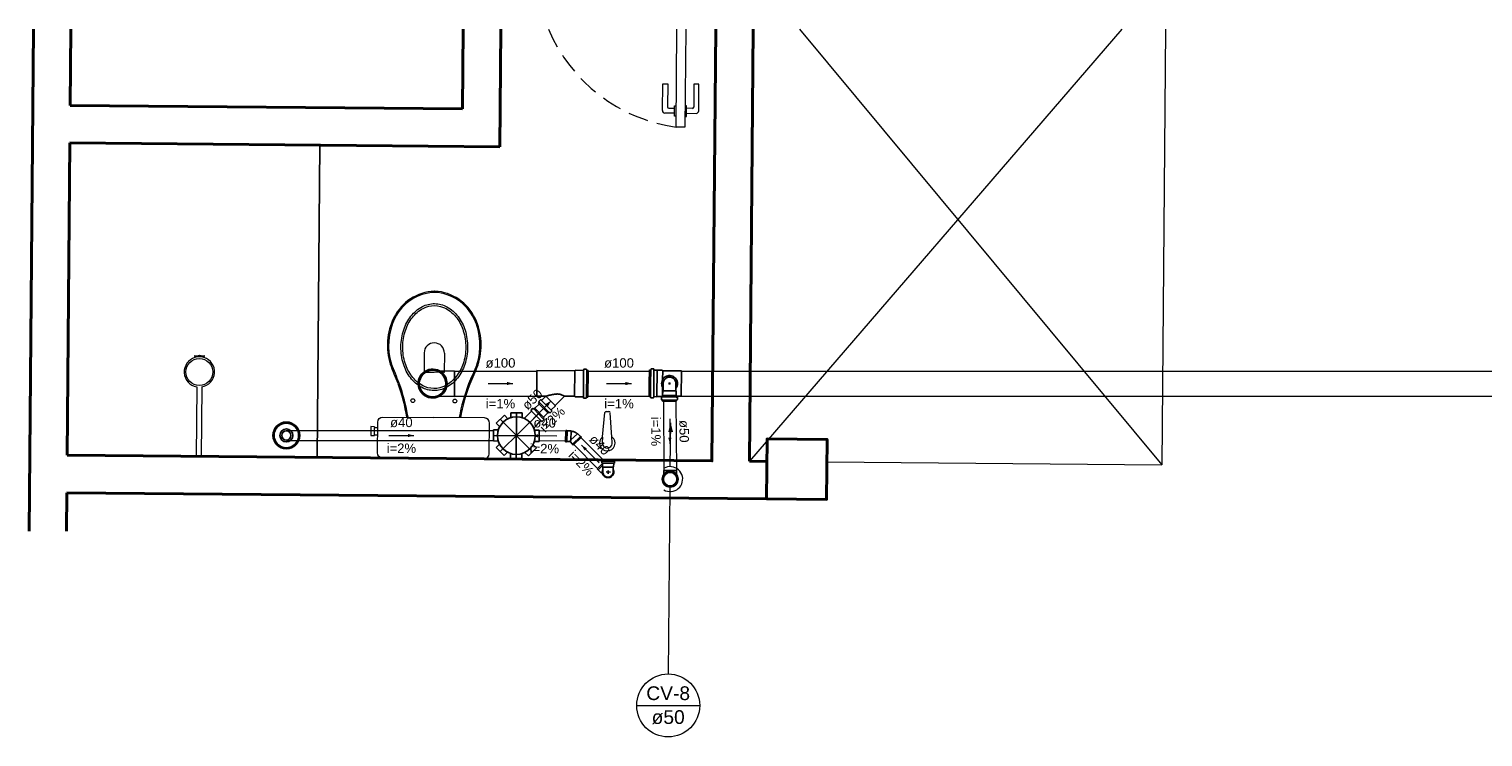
# Model space of a CAD drawing. Header units: millimetres. Extents: x 7793.1 to 7839.6, y 6752.1 to 6773.3.
# Tile 1 of 2: x 7793.1 to 7816.3, y 6752.1 to 6763.4. Entities that reach past the tile are written whole.
import ezdxf

# ---------------------------------------------------------------- set-up
doc = ezdxf.new("R2010")
doc.units = ezdxf.units.MM
doc.header["$MEASUREMENT"] = 0
doc.linetypes.add('DASHDOT', pattern=[2.54, 1.27, -0.635, 0, -0.635])
doc.linetypes.add('HIDDEN2', pattern=[0.47625, 0.3175, -0.15875])
doc.layers.get('0').update_dxf_attribs({"color": 5})
for name, color, linetype in [('ARQ-PISO', 8, 'Continuous'), ('Simbolos', 5, 'Continuous'), ('Simbolos_int', 2, 'Continuous')]:
    doc.layers.add(name, color=color, linetype=linetype)
for name, color, linetype, lineweight in [('CV-Condutos', 1, 'Continuous', 5), ('CV-Indicação coluna', 5, 'Continuous', 5), ('CV-Sentido conduto', 9, 'Continuous', 5), ('CV-Textos conduto', 7, 'Continuous', 5), ('MB_ALVENARIA', 7, 'Continuous', 40), ('MB_ESQUADRIA', 7, 'Continuous', 5), ('MB_MOBILIÁRIO', 8, 'Continuous', 13), ('TQ-Condutos', 3, 'Continuous', 5), ('TQ-Sentido conduto', 9, 'Continuous', 5), ('TQ-Textos conduto', 7, 'Continuous', 5)]:
    doc.layers.add(name, color=color, linetype=linetype, lineweight=lineweight)
doc.styles.add('Arial', font='txt')

msp = doc.modelspace()

# ---------------------------------------------------------------- hatches: boundary and pattern name
at = {"layer": 'CV-Condutos', "linetype": 'Continuous'}
msp.add_hatch(color=256, dxfattribs=at).paths.add_polyline_path([(7803.329, 6757.131), (7803.289, 6756.986), (7803.367, 6756.986)])
at = {"layer": 'CV-Sentido conduto', "linetype": 'Continuous'}
msp.add_hatch(color=256, dxfattribs=at).paths.add_polyline_path([(7803.317, 6756.796), (7803.342, 6756.893), (7803.291, 6756.893)])
at = {"layer": 'TQ-Sentido conduto', "linetype": 'Continuous'}
for points in [[(7800.805, 6757.762), (7800.709, 6757.788), (7800.709, 6757.736)], [(7802.702, 6757.762), (7802.605, 6757.788), (7802.605, 6757.736)], [(7801.417, 6757.487), (7801.33, 6757.437), (7801.367, 6757.4)], [(7799.218, 6756.929), (7799.122, 6756.955), (7799.122, 6756.904)], [(7801.109, 6756.926), (7801.205, 6756.899), (7801.206, 6756.95)], [(7801.902, 6756.774), (7801.952, 6756.687), (7801.989, 6756.724)]]:
    msp.add_hatch(color=256, dxfattribs=at).paths.add_polyline_path(points)

# ---------------------------------------------------------------- linework, layer by layer
for p, q in [((7802.987, 6757.766), (7802.989, 6757.979)), ((7803.008, 6757.765), (7803.01, 6757.978)), ((7803.057, 6757.549), (7803.061, 6757.978)), ((7803.11, 6757.552), (7803.114, 6757.977)), ((7803.201, 6757.967), (7803.2, 6757.825)), ((7803.497, 6757.558), (7803.501, 6757.964)), ((7802.987, 6757.766), (7802.985, 6757.552)), ((7803.008, 6757.765), (7803.006, 6757.552)), ((7803.198, 6757.56), (7803.199, 6757.701)), ((7803.2, 6757.57), (7803.201, 6757.638)), ((7803.201, 6757.638), (7803.208, 6757.645)), ((7803.208, 6757.645), (7803.209, 6757.776)), ((7803.208, 6757.645), (7803.357, 6757.643)), ((7803.295, 6757.762), (7803.327, 6757.762)), ((7803.311, 6757.746), (7803.311, 6757.778)), ((7803.311, 6757.762), (7803.311, 6757.746)), ((7803.411, 6757.643), (7803.357, 6757.643)), ((7803.411, 6757.643), (7803.412, 6757.774)), ((7803.418, 6757.636), (7803.411, 6757.643)), ((7803.418, 6757.568), (7803.418, 6757.636)), ((7803.181, 6757.507), (7803.182, 6757.542)), ((7803.184, 6757.503), (7803.196, 6757.5)), ((7803.185, 6757.546), (7803.196, 6757.547)), ((7803.199, 6757.551), (7803.2, 6757.57)), ((7803.199, 6757.547), (7803.418, 6757.545)), ((7803.199, 6757.499), (7803.418, 6757.497)), ((7803.199, 6757.479), (7803.199, 6757.496)), ((7803.199, 6757.479), (7803.418, 6757.477)), ((7803.2, 6757.57), (7803.418, 6757.568)), ((7803.418, 6757.549), (7803.418, 6757.568)), ((7803.418, 6757.477), (7803.418, 6757.494)), ((7803.433, 6757.501), (7803.421, 6757.498)), ((7803.432, 6757.544), (7803.422, 6757.545)), ((7803.436, 6757.505), (7803.436, 6757.54))]:
    msp.add_line(p, q)
for points in [[(7803.411, 6757.684), (7803.423, 6757.702), (7803.431, 6757.721), (7803.436, 6757.741), (7803.438, 6757.762), (7803.436, 6757.783), (7803.431, 6757.803), (7803.423, 6757.822), (7803.411, 6757.84), (7803.397, 6757.855), (7803.381, 6757.868), (7803.363, 6757.878), (7803.343, 6757.885), (7803.322, 6757.889), (7803.301, 6757.889), (7803.281, 6757.886), (7803.261, 6757.879), (7803.242, 6757.869), (7803.226, 6757.857), (7803.211, 6757.842), (7803.2, 6757.824), (7803.191, 6757.805), (7803.186, 6757.785), (7803.184, 6757.764), (7803.185, 6757.743), (7803.19, 6757.723), (7803.198, 6757.704), (7803.209, 6757.686)], [(7803.412, 6757.774), (7803.409, 6757.79), (7803.403, 6757.805), (7803.395, 6757.82), (7803.385, 6757.832), (7803.373, 6757.843), (7803.359, 6757.852), (7803.344, 6757.859), (7803.328, 6757.863), (7803.312, 6757.864), (7803.295, 6757.863), (7803.279, 6757.859), (7803.264, 6757.853), (7803.25, 6757.844), (7803.238, 6757.834), (7803.227, 6757.821), (7803.219, 6757.807), (7803.213, 6757.792), (7803.209, 6757.776)], [(7803.181, 6757.507), (7803.181, 6757.506), (7803.181, 6757.506), (7803.182, 6757.505), (7803.182, 6757.505), (7803.182, 6757.504), (7803.183, 6757.504), (7803.183, 6757.504), (7803.184, 6757.503), (7803.184, 6757.503)], [(7803.185, 6757.546), (7803.185, 6757.546), (7803.184, 6757.546), (7803.183, 6757.545), (7803.183, 6757.545), (7803.182, 6757.545), (7803.182, 6757.544), (7803.182, 6757.543), (7803.182, 6757.543), (7803.182, 6757.542)], [(7803.196, 6757.547), (7803.196, 6757.547), (7803.197, 6757.547), (7803.198, 6757.548), (7803.198, 6757.548), (7803.199, 6757.548), (7803.199, 6757.549), (7803.199, 6757.55), (7803.199, 6757.55), (7803.199, 6757.551)], [(7803.199, 6757.496), (7803.199, 6757.497), (7803.199, 6757.497), (7803.199, 6757.498), (7803.198, 6757.498), (7803.198, 6757.499), (7803.198, 6757.499), (7803.197, 6757.499), (7803.197, 6757.5), (7803.196, 6757.5)], [(7803.418, 6757.549), (7803.418, 6757.548), (7803.418, 6757.548), (7803.419, 6757.547), (7803.419, 6757.547), (7803.42, 6757.546), (7803.42, 6757.546), (7803.421, 6757.545), (7803.421, 6757.545), (7803.422, 6757.545)], [(7803.421, 6757.498), (7803.42, 6757.498), (7803.42, 6757.497), (7803.419, 6757.497), (7803.419, 6757.497), (7803.418, 6757.496), (7803.418, 6757.496), (7803.418, 6757.495), (7803.418, 6757.495), (7803.418, 6757.494)], [(7803.436, 6757.54), (7803.436, 6757.541), (7803.436, 6757.541), (7803.436, 6757.542), (7803.435, 6757.542), (7803.435, 6757.543), (7803.434, 6757.543), (7803.434, 6757.544), (7803.433, 6757.544), (7803.432, 6757.544)], [(7803.433, 6757.501), (7803.433, 6757.501), (7803.434, 6757.501), (7803.434, 6757.502), (7803.435, 6757.502), (7803.435, 6757.503), (7803.435, 6757.503), (7803.435, 6757.504), (7803.436, 6757.504), (7803.436, 6757.505)]]:
    msp.add_lwpolyline(points)
at = {"layer": 'ARQ-PISO'}
msp.add_line((7797.669, 6756.578), (7797.713, 6761.578), dxfattribs=at)
at = {"layer": 'CV-Condutos'}
for p, q in [((7803.213, 6757.478), (7803.22, 6756.368)), ((7803.413, 6757.477), (7803.42, 6756.368))]:
    msp.add_line(p, q, dxfattribs=at)
for points in [[(7803.323, 6756.431), (7803.329, 6757.131)], [(7803.22, 6756.059), (7803.247, 6756.045), (7803.277, 6756.036), (7803.308, 6756.031), (7803.339, 6756.032), (7803.369, 6756.037), (7803.399, 6756.047), (7803.426, 6756.061), (7803.451, 6756.079), (7803.473, 6756.101), (7803.491, 6756.126), (7803.506, 6756.154), (7803.515, 6756.183), (7803.52, 6756.214), (7803.521, 6756.245), (7803.516, 6756.275), (7803.507, 6756.305), (7803.493, 6756.333), (7803.475, 6756.358), (7803.454, 6756.38), (7803.429, 6756.399), (7803.402, 6756.414), (7803.373, 6756.424), (7803.342, 6756.43), (7803.311, 6756.431), (7803.28, 6756.427), (7803.251, 6756.418), (7803.223, 6756.405)]]:
    msp.add_lwpolyline(points, dxfattribs=at)
at = {"layer": 'CV-Indicação coluna'}
for p, q in [((7803.294, 6753.113), (7803.32, 6756.104)), ((7802.785, 6752.608), (7803.794, 6752.608))]:
    msp.add_line(p, q, dxfattribs=at)
msp.add_circle((7803.289, 6752.608), 0.504, dxfattribs=at)
at = {"layer": 'CV-Sentido conduto'}
msp.add_lwpolyline([(7803.315, 6757.196), (7803.317, 6756.796)], dxfattribs=at)
at = {"layer": 'MB_ALVENARIA'}
for p, q in [((7793.059, 6755.397), (7793.129, 6763.437)), ((7793.719, 6762.213), (7793.729, 6763.437)), ((7799.998, 6762.158), (7800.01, 6763.437)), ((7800.593, 6761.553), (7800.61, 6763.437)), ((7804.05, 6763.437), (7803.989, 6756.523)), ((7804.65, 6763.437), (7804.589, 6756.517)), ((7793.67, 6756.613), (7793.713, 6761.613)), ((7793.659, 6755.397), (7793.664, 6756.013))]:
    msp.add_line(p, q, dxfattribs=at)
for points in [[(7799.998, 6762.158), (7793.719, 6762.213)], [(7800.593, 6761.553), (7793.713, 6761.613)], [(7804.864, 6755.915), (7805.824, 6755.907), (7805.832, 6756.867), (7804.872, 6756.875), (7804.864, 6755.915)], [(7793.67, 6756.613), (7803.989, 6756.523)], [(7793.67, 6756.613), (7803.989, 6756.523), (7803.989, 6756.523)], [(7804.589, 6756.517), (7804.869, 6756.515)], [(7793.664, 6756.013), (7804.864, 6755.915)]]:
    msp.add_lwpolyline(points, dxfattribs=at)
at = {"layer": 'MB_ESQUADRIA'}
for p, q in [((7803.416, 6761.868), (7803.43, 6763.437)), ((7803.57, 6763.437), (7803.556, 6761.867)), ((7803.197, 6762.132), (7803.201, 6762.56)), ((7803.197, 6762.132), (7803.201, 6762.56)), ((7803.201, 6762.56), (7803.281, 6762.559)), ((7803.201, 6762.56), (7803.281, 6762.559)), ((7803.281, 6762.559), (7803.277, 6762.191)), ((7803.281, 6762.559), (7803.277, 6762.191)), ((7803.701, 6762.555), (7803.697, 6762.187)), ((7803.701, 6762.555), (7803.697, 6762.187)), ((7803.781, 6762.554), (7803.701, 6762.555)), ((7803.781, 6762.554), (7803.701, 6762.555)), ((7803.777, 6762.126), (7803.781, 6762.554)), ((7803.777, 6762.126), (7803.781, 6762.554)), ((7803.391, 6762.09), (7803.236, 6762.091)), ((7803.391, 6762.09), (7803.236, 6762.091)), ((7803.297, 6762.171), (7803.392, 6762.17)), ((7803.297, 6762.171), (7803.392, 6762.17)), ((7803.39, 6762.04), (7803.392, 6762.21)), ((7803.39, 6762.04), (7803.392, 6762.21)), ((7803.416, 6762.04), (7803.39, 6762.04)), ((7803.416, 6762.04), (7803.39, 6762.04)), ((7803.392, 6762.21), (7803.417, 6762.21)), ((7803.392, 6762.21), (7803.417, 6762.21)), ((7803.556, 6762.038), (7803.581, 6762.038)), ((7803.556, 6762.038), (7803.581, 6762.038)), ((7803.583, 6762.209), (7803.557, 6762.209)), ((7803.583, 6762.209), (7803.557, 6762.209)), ((7803.581, 6762.038), (7803.583, 6762.209)), ((7803.581, 6762.038), (7803.583, 6762.209)), ((7803.677, 6762.167), (7803.582, 6762.168)), ((7803.677, 6762.167), (7803.582, 6762.168)), ((7803.582, 6762.088), (7803.736, 6762.087)), ((7803.582, 6762.088), (7803.736, 6762.087)), ((7803.556, 6761.867), (7803.416, 6761.868))]:
    msp.add_line(p, q, dxfattribs=at)
at = {"layer": 'MB_ESQUADRIA', "linetype": 'Continuous'}
for p, q in [((7810.549, 6763.437), (7804.589, 6756.517)), ((7805.389, 6763.437), (7811.189, 6756.46)), ((7811.25, 6763.437), (7811.189, 6756.46))]:
    msp.add_line(p, q, dxfattribs=at)
msp.add_lwpolyline([(7805.829, 6756.507), (7811.189, 6756.46)], dxfattribs=at)
at = {"layer": 'MB_ESQUADRIA'}
for centre, radius, start, end in [((7803.237, 6762.131), 0.04, 179.469, 269.469), ((7803.237, 6762.131), 0.04, 179.469, 269.469), ((7803.297, 6762.191), 0.02, 179.469, 269.469), ((7803.297, 6762.191), 0.02, 179.469, 269.469), ((7803.677, 6762.187), 0.02, 269.469, 359.469), ((7803.677, 6762.187), 0.02, 269.469, 359.469), ((7803.737, 6762.127), 0.04, 269.469, 359.469), ((7803.737, 6762.127), 0.04, 269.469, 359.469)]:
    msp.add_arc(centre, radius, start, end, dxfattribs=at)
at = {"layer": 'MB_ESQUADRIA', "linetype": 'HIDDEN2'}
msp.add_ellipse((7803.767, 6764.439), major_axis=(2.595, -0.023), ratio=1, start_param=3.546911, end_param=4.585235, dxfattribs=at)
msp.add_ellipse((7803.767, 6764.439), major_axis=(2.595, -0.023), ratio=1, start_param=3.546911, end_param=4.585235, dxfattribs=at)
at = {"layer": 'MB_MOBILIÁRIO'}
for p, q in [((7795.708, 6758.202), (7795.715, 6758.18)), ((7795.788, 6758.216), (7795.788, 6758.19)), ((7795.788, 6758.216), (7795.788, 6758.19)), ((7795.859, 6758.179), (7795.865, 6758.201)), ((7795.743, 6757.707), (7795.734, 6756.595)), ((7795.823, 6757.707), (7795.814, 6756.594)), ((7802.24, 6756.906), (7802.277, 6757.296)), ((7802.297, 6757.314), (7802.339, 6757.314)), ((7802.386, 6756.903), (7802.359, 6757.295)), ((7802.236, 6756.819), (7802.243, 6756.905)), ((7802.392, 6756.818), (7802.386, 6756.903)), ((7795.814, 6756.594), (7795.734, 6756.595)), ((7798.716, 6756.569), (7800.345, 6756.555))]:
    msp.add_line(p, q, dxfattribs=at)
for points in [[(7799.538, 6757.65, -0.124451), (7799.342, 6757.701), (7799.342, 6757.701, -0.105729), (7799.163, 6757.857), (7799.163, 6757.857, -0.086876), (7799.051, 6758.076), (7799.051, 6758.076, -0.077041), (7799.011, 6758.35), (7799.011, 6758.35, -0.077041), (7799.056, 6758.624), (7799.056, 6758.624, -0.086876), (7799.171, 6758.841), (7799.171, 6758.841, -0.105729), (7799.354, 6758.993), (7799.354, 6758.993, -0.124451), (7799.551, 6759.041), (7799.551, 6759.041, -0.124451), (7799.747, 6758.99), (7799.747, 6758.99, -0.105729), (7799.926, 6758.834), (7799.926, 6758.834, -0.086876), (7800.038, 6758.615), (7800.038, 6758.615, -0.077041), (7800.078, 6758.341), (7800.078, 6758.341, -0.077041), (7800.033, 6758.067), (7800.033, 6758.067, -0.086876), (7799.917, 6757.85), (7799.917, 6757.85, -0.105729), (7799.735, 6757.698), (7799.735, 6757.698, -0.124451), (7799.538, 6757.65), (7799.538, 6757.65)], [(7799.539, 6757.682, -0.124451), (7799.355, 6757.73), (7799.355, 6757.73, -0.105729), (7799.185, 6757.878), (7799.185, 6757.878, -0.086876), (7799.079, 6758.087), (7799.079, 6758.087, -0.077041), (7799.04, 6758.35), (7799.04, 6758.35, -0.077041), (7799.083, 6758.612), (7799.083, 6758.612, -0.086876), (7799.194, 6758.819), (7799.194, 6758.819, -0.105729), (7799.366, 6758.964), (7799.366, 6758.964, -0.124451), (7799.55, 6759.009), (7799.55, 6759.009, -0.124451), (7799.734, 6758.961), (7799.734, 6758.961, -0.105729), (7799.904, 6758.813), (7799.904, 6758.813, -0.086876), (7800.01, 6758.604), (7800.01, 6758.604, -0.077041), (7800.049, 6758.341), (7800.049, 6758.341, -0.077041), (7800.006, 6758.079), (7800.006, 6758.079, -0.086876), (7799.895, 6757.872), (7799.895, 6757.872, -0.105729), (7799.723, 6757.727), (7799.723, 6757.727, -0.124451), (7799.539, 6757.682), (7799.539, 6757.682)]]:
    msp.add_lwpolyline(points, format="xyb", dxfattribs=at)
for points in [[(7799.383, 6758.252), (7799.381, 6757.943), (7799.544, 6757.942)], [(7799.707, 6758.25), (7799.704, 6757.94), (7799.541, 6757.942)], [(7798.716, 6756.569), (7798.716, 6756.569), (7798.684, 6756.575), (7798.659, 6756.592), (7798.642, 6756.618), (7798.636, 6756.65), (7798.641, 6757.145), (7798.641, 6757.145), (7798.647, 6757.177), (7798.664, 6757.202), (7798.69, 6757.219), (7798.721, 6757.225), (7799.535, 6757.217)], [(7799.125, 6757.224), (7799.125, 6757.224), (7799.126, 6757.221)], [(7800.345, 6756.555), (7800.345, 6756.555), (7800.376, 6756.56), (7800.399, 6756.577), (7800.417, 6756.603), (7800.423, 6756.634), (7800.427, 6757.129), (7800.427, 6757.129), (7800.422, 6757.161), (7800.405, 6757.187), (7800.382, 6757.204), (7800.351, 6757.21), (7799.535, 6757.217)], [(7799.944, 6757.217), (7799.944, 6757.217), (7799.943, 6757.214)], [(7798.588, 6757.071), (7798.528, 6757.072), (7798.528, 6757), (7798.527, 6756.928), (7798.587, 6756.928), (7798.587, 6756.939), (7798.639, 6756.939)], [(7798.587, 6756.939), (7798.588, 6757.06)], [(7798.588, 6757.071), (7798.588, 6757.06)], [(7798.588, 6757.06), (7798.64, 6757.059)]]:
    msp.add_lwpolyline(points, dxfattribs=at)
for centre, radius in [((7795.785, 6757.947), 0.217), ((7799.202, 6757.488), 0.0301), ((7799.875, 6757.482), 0.0301)]:
    msp.add_circle(centre, radius, dxfattribs=at)
for centre, radius, start, end in [((7799.579, 6758.482), 0.759, 92.2898, 153.7354), ((7799.512, 6758.483), 0.759, 25.2604, 86.706), ((7799.579, 6758.482), 0.74, 92.2898, 153.7354), ((7799.512, 6758.483), 0.74, 25.2604, 86.706), ((7799.815, 6758.372), 1.02, 154.0521, 197.4075), ((7799.8, 6758.373), 0.987, 153.7354, 197.6309), ((7799.29, 6758.377), 0.987, 341.3649, 25.2604), ((7799.275, 6758.377), 1.02, 341.5883, 24.9437), ((7799.545, 6758.251), 0.162, 359.4979, 179.4979), ((7795.785, 6757.947), 0.243, 106.8859, 260.0292), ((7795.71, 6758.203), 0.00194, 83.4766, 196.8859), ((7795.728, 6758.359), 0.155, 263.4766, 292.8512), ((7795.785, 6757.947), 0.243, 72.5071, 106.8859), ((7795.851, 6758.358), 0.155, 246.1446, 274.7874), ((7795.785, 6757.947), 0.243, 278.9666, 72.5071), ((7795.864, 6758.201), 0.00194, 342.5071, 94.7874), ((7691.906, 6714.549), 115.452, 21.97957, 22.1441), ((7697.679, 6716.893), 109.24, 21.97216, 22.14645), ((7900.668, 6715.114), 109.24, 156.84934, 157.02363), ((7906.399, 6712.669), 115.452, 156.85169, 157.01622), ((7796.097, 6756.726), 3.05, 9.3349, 19.807), ((7796.097, 6756.726), 3.069, 9.3349, 19.807), ((7802.963, 6756.666), 3.069, 159.1888, 169.6609), ((7802.963, 6756.666), 3.05, 159.1888, 169.6609), ((7802.297, 6757.294), 0.02, 89.4979, 175.0516), ((7802.339, 6757.294), 0.02, 3.9442, 89.4979), ((7802.314, 6756.807), 0.124, 126.6358, 52.36), ((7802.314, 6756.807), 0.0789, 170.6054, 8.3904)]:
    msp.add_arc(centre, radius, start, end, dxfattribs=at)
at = {"layer": 'Simbolos'}
for p, q in [((7799.871, 6757.962), (7799.629, 6757.964)), ((7801.188, 6757.97), (7801.184, 6757.563)), ((7801.795, 6757.964), (7801.188, 6757.97)), ((7801.805, 6757.974), (7801.795, 6757.964)), ((7801.933, 6757.973), (7801.805, 6757.974)), ((7801.938, 6757.987), (7801.937, 6757.977)), ((7801.979, 6757.99), (7801.942, 6757.99)), ((7801.983, 6757.987), (7801.986, 6757.975)), ((7802.008, 6757.972), (7801.99, 6757.972)), ((7802.008, 6757.972), (7802.004, 6757.546)), ((7802.989, 6757.979), (7803.007, 6757.978)), ((7803.014, 6757.993), (7803.011, 6757.981)), ((7803.018, 6757.996), (7803.056, 6757.996)), ((7803.06, 6757.992), (7803.06, 6757.982)), ((7803.064, 6757.978), (7803.113, 6757.978)), ((7803.113, 6757.978), (7803.114, 6757.977)), ((7803.114, 6757.977), (7803.193, 6757.976)), ((7803.193, 6757.976), (7803.201, 6757.967)), ((7803.201, 6757.967), (7803.501, 6757.964)), ((7799.867, 6757.556), (7799.626, 6757.558)), ((7801.152, 6757.37), (7801.139, 6757.357)), ((7801.152, 6757.37), (7801.305, 6757.214)), ((7801.334, 6757.562), (7801.184, 6757.563)), ((7801.213, 6757.444), (7801.225, 6757.456)), ((7801.366, 6757.288), (7801.213, 6757.444)), ((7801.22, 6757.476), (7801.245, 6757.501)), ((7801.22, 6757.472), (7801.226, 6757.461)), ((7801.251, 6757.501), (7801.259, 6757.494)), ((7801.264, 6757.495), (7801.325, 6757.555)), ((7801.325, 6757.555), (7801.337, 6757.555)), ((7801.337, 6757.555), (7801.337, 6757.555)), ((7801.417, 6757.339), (7801.479, 6757.399)), ((7801.479, 6757.41), (7801.63, 6757.558)), ((7801.479, 6757.399), (7801.479, 6757.41)), ((7801.792, 6757.558), (7801.632, 6757.559)), ((7801.802, 6757.548), (7801.792, 6757.558)), ((7801.929, 6757.547), (7801.802, 6757.548)), ((7801.934, 6757.533), (7801.933, 6757.543)), ((7801.975, 6757.529), (7801.938, 6757.529)), ((7801.979, 6757.532), (7801.982, 6757.544)), ((7802.004, 6757.546), (7801.986, 6757.546)), ((7802.985, 6757.552), (7803.003, 6757.552)), ((7803.01, 6757.538), (7803.007, 6757.549)), ((7803.014, 6757.535), (7803.052, 6757.534)), ((7803.056, 6757.538), (7803.057, 6757.548)), ((7803.061, 6757.552), (7803.109, 6757.551)), ((7803.109, 6757.551), (7803.11, 6757.552)), ((7803.11, 6757.552), (7803.189, 6757.552)), ((7803.189, 6757.552), (7803.198, 6757.56)), ((7803.198, 6757.561), (7803.2, 6757.561)), ((7803.418, 6757.559), (7803.497, 6757.558)), ((7800.538, 6757.126), (7800.667, 6757.253)), ((7800.667, 6757.253), (7800.721, 6757.197)), ((7800.772, 6757.295), (7800.771, 6757.218)), ((7800.772, 6757.295), (7800.952, 6757.294)), ((7800.952, 6757.294), (7800.951, 6757.216)), ((7801.1, 6757.319), (7800.983, 6757.204)), ((7801.119, 6757.362), (7801.094, 6757.338)), ((7801.094, 6757.332), (7801.1, 6757.324)), ((7801.124, 6757.363), (7801.134, 6757.357)), ((7801.253, 6757.163), (7801.136, 6757.048)), ((7801.267, 6757.156), (7801.259, 6757.163)), ((7801.297, 6757.181), (7801.272, 6757.156)), ((7801.298, 6757.186), (7801.292, 6757.196)), ((7801.305, 6757.214), (7801.293, 6757.201)), ((7801.366, 6757.288), (7801.378, 6757.3)), ((7801.394, 6757.294), (7801.383, 6757.301)), ((7801.399, 6757.295), (7801.424, 6757.32)), ((7801.424, 6757.325), (7801.417, 6757.333)), ((7800.492, 6756.842), (7800.494, 6757.022)), ((7800.494, 6757.022), (7800.571, 6757.021)), ((7800.538, 6757.126), (7800.593, 6757.071)), ((7801.226, 6757.015), (7801.148, 6757.016)), ((7801.226, 6757.015), (7801.224, 6756.835)), ((7801.648, 6756.829), (7801.651, 6757.011)), ((7801.651, 6757.011), (7801.667, 6757.011)), ((7801.667, 6757.011), (7801.671, 6757.007)), ((7801.671, 6757.007), (7801.731, 6757.006)), ((7801.731, 6757.006), (7801.736, 6757.001)), ((7801.843, 6756.957), (7801.836, 6756.957)), ((7801.885, 6756.913), (7801.843, 6756.957)), ((7801.89, 6756.913), (7801.885, 6756.913)), ((7801.901, 6756.902), (7801.89, 6756.913)), ((7800.492, 6756.842), (7800.57, 6756.841)), ((7800.535, 6756.736), (7800.59, 6756.791)), ((7800.661, 6756.608), (7800.535, 6756.736)), ((7801.18, 6756.731), (7801.051, 6756.604)), ((7801.18, 6756.731), (7801.125, 6756.786)), ((7801.224, 6756.835), (7801.146, 6756.836)), ((7801.648, 6756.829), (7801.664, 6756.829)), ((7801.664, 6756.829), (7801.668, 6756.833)), ((7801.668, 6756.833), (7801.722, 6756.832)), ((7801.759, 6756.793), (7801.722, 6756.832)), ((7801.759, 6756.787), (7801.759, 6756.793)), ((7801.77, 6756.775), (7801.759, 6756.787)), ((7801.77, 6756.775), (7801.901, 6756.902)), ((7800.661, 6756.608), (7800.716, 6756.662)), ((7800.766, 6756.563), (7800.766, 6756.641)), ((7800.946, 6756.562), (7800.766, 6756.563)), ((7800.946, 6756.562), (7800.946, 6756.639)), ((7801.051, 6756.604), (7800.997, 6756.66)), ((7802.152, 6756.394), (7802.24, 6756.479)), ((7802.229, 6756.513), (7802.228, 6756.494)), ((7802.232, 6756.517), (7802.238, 6756.519)), ((7802.232, 6756.49), (7802.237, 6756.49)), ((7802.24, 6756.486), (7802.24, 6756.429)), ((7802.241, 6756.535), (7802.417, 6756.533)), ((7802.241, 6756.535), (7802.241, 6756.523)), ((7802.417, 6756.483), (7802.416, 6756.427)), ((7802.417, 6756.533), (7802.417, 6756.52)), ((7802.426, 6756.515), (7802.42, 6756.516)), ((7802.425, 6756.488), (7802.42, 6756.487)), ((7802.429, 6756.511), (7802.429, 6756.492)), ((7802.152, 6756.394), (7802.164, 6756.383)), ((7802.164, 6756.383), (7802.169, 6756.382)), ((7802.169, 6756.382), (7802.211, 6756.339)), ((7802.211, 6756.339), (7802.218, 6756.339)), ((7802.24, 6756.316), (7802.218, 6756.339)), ((7802.24, 6756.429), (7802.245, 6756.423)), ((7802.244, 6756.347), (7802.245, 6756.386)), ((7802.245, 6756.386), (7802.245, 6756.423)), ((7802.409, 6756.345), (7802.41, 6756.384)), ((7802.416, 6756.427), (7802.41, 6756.421)), ((7802.41, 6756.384), (7802.41, 6756.421)), ((7803.22, 6756.308), (7803.22, 6756.368)), ((7803.423, 6756.307), (7803.423, 6756.368))]:
    msp.add_line(p, q, dxfattribs=at)
for points in [[(7799.629, 6757.964), (7799.597, 6757.979), (7799.563, 6757.988), (7799.528, 6757.992), (7799.493, 6757.991), (7799.458, 6757.985), (7799.425, 6757.973), (7799.394, 6757.956), (7799.366, 6757.935), (7799.342, 6757.91), (7799.321, 6757.881), (7799.305, 6757.85), (7799.294, 6757.816), (7799.289, 6757.782), (7799.288, 6757.746), (7799.293, 6757.712), (7799.304, 6757.678), (7799.319, 6757.646), (7799.339, 6757.617), (7799.363, 6757.592), (7799.391, 6757.57), (7799.422, 6757.553), (7799.455, 6757.54), (7799.489, 6757.533), (7799.524, 6757.532), (7799.559, 6757.535), (7799.593, 6757.544), (7799.626, 6757.558)], [(7799.626, 6757.558), (7799.649, 6757.572), (7799.671, 6757.589), (7799.691, 6757.609), (7799.708, 6757.63), (7799.722, 6757.654), (7799.734, 6757.679), (7799.742, 6757.705), (7799.747, 6757.732), (7799.749, 6757.76), (7799.748, 6757.788), (7799.743, 6757.815), (7799.735, 6757.841), (7799.724, 6757.867), (7799.71, 6757.89), (7799.693, 6757.912), (7799.674, 6757.932), (7799.653, 6757.95), (7799.629, 6757.964)], [(7801.933, 6757.973), (7801.933, 6757.973), (7801.934, 6757.973), (7801.934, 6757.973), (7801.935, 6757.974), (7801.936, 6757.974), (7801.936, 6757.975), (7801.936, 6757.975), (7801.936, 6757.976), (7801.937, 6757.977)], [(7801.942, 6757.99), (7801.941, 6757.99), (7801.94, 6757.99), (7801.94, 6757.99), (7801.939, 6757.99), (7801.939, 6757.989), (7801.938, 6757.989), (7801.938, 6757.988), (7801.938, 6757.987), (7801.938, 6757.987)], [(7801.983, 6757.987), (7801.983, 6757.988), (7801.983, 6757.988), (7801.982, 6757.989), (7801.982, 6757.989), (7801.982, 6757.989), (7801.981, 6757.99), (7801.981, 6757.99), (7801.98, 6757.99), (7801.979, 6757.99)], [(7801.986, 6757.975), (7801.986, 6757.975), (7801.987, 6757.974), (7801.987, 6757.974), (7801.987, 6757.973), (7801.988, 6757.973), (7801.988, 6757.973), (7801.989, 6757.973), (7801.99, 6757.972), (7801.99, 6757.972)], [(7803.007, 6757.978), (7803.007, 6757.979), (7803.008, 6757.979), (7803.009, 6757.979), (7803.009, 6757.979), (7803.01, 6757.979), (7803.01, 6757.98), (7803.01, 6757.98), (7803.011, 6757.981), (7803.011, 6757.981)], [(7803.018, 6757.996), (7803.017, 6757.996), (7803.017, 6757.996), (7803.016, 6757.996), (7803.016, 6757.995), (7803.015, 6757.995), (7803.015, 6757.995), (7803.014, 6757.994), (7803.014, 6757.994), (7803.014, 6757.993)], [(7803.06, 6757.992), (7803.059, 6757.993), (7803.059, 6757.993), (7803.059, 6757.994), (7803.059, 6757.994), (7803.058, 6757.995), (7803.058, 6757.995), (7803.057, 6757.995), (7803.056, 6757.996), (7803.056, 6757.996)], [(7803.06, 6757.982), (7803.061, 6757.981), (7803.061, 6757.98), (7803.061, 6757.98), (7803.061, 6757.979), (7803.062, 6757.979), (7803.062, 6757.978), (7803.063, 6757.978), (7803.064, 6757.978), (7803.064, 6757.978)], [(7801.22, 6757.476), (7801.22, 6757.476), (7801.22, 6757.476), (7801.219, 6757.475), (7801.219, 6757.474), (7801.219, 6757.474), (7801.219, 6757.473), (7801.219, 6757.473), (7801.219, 6757.472), (7801.22, 6757.472)], [(7801.225, 6757.456), (7801.225, 6757.457), (7801.226, 6757.457), (7801.226, 6757.458), (7801.226, 6757.458), (7801.226, 6757.459), (7801.226, 6757.459), (7801.226, 6757.46), (7801.226, 6757.46), (7801.226, 6757.461)], [(7801.251, 6757.501), (7801.25, 6757.502), (7801.25, 6757.502), (7801.249, 6757.502), (7801.248, 6757.502), (7801.248, 6757.502), (7801.247, 6757.502), (7801.246, 6757.502), (7801.246, 6757.501), (7801.245, 6757.501)], [(7801.259, 6757.494), (7801.259, 6757.494), (7801.26, 6757.494), (7801.26, 6757.493), (7801.261, 6757.493), (7801.262, 6757.493), (7801.262, 6757.494), (7801.263, 6757.494), (7801.264, 6757.494), (7801.264, 6757.495)], [(7801.337, 6757.555), (7801.338, 6757.555), (7801.338, 6757.556), (7801.338, 6757.556), (7801.338, 6757.557), (7801.338, 6757.557), (7801.338, 6757.558), (7801.338, 6757.558), (7801.338, 6757.559), (7801.338, 6757.559), (7801.338, 6757.56), (7801.338, 6757.56), (7801.337, 6757.561), (7801.337, 6757.561), (7801.336, 6757.561), (7801.336, 6757.562), (7801.335, 6757.562), (7801.335, 6757.562), (7801.334, 6757.562)], [(7801.632, 6757.559), (7801.632, 6757.559), (7801.632, 6757.559), (7801.631, 6757.559), (7801.631, 6757.559), (7801.631, 6757.559), (7801.63, 6757.559), (7801.63, 6757.559), (7801.63, 6757.558), (7801.63, 6757.558)], [(7801.933, 6757.543), (7801.933, 6757.544), (7801.932, 6757.545), (7801.932, 6757.545), (7801.932, 6757.546), (7801.931, 6757.546), (7801.931, 6757.546), (7801.93, 6757.547), (7801.93, 6757.547), (7801.929, 6757.547)], [(7801.934, 6757.533), (7801.934, 6757.532), (7801.934, 6757.532), (7801.934, 6757.531), (7801.935, 6757.531), (7801.935, 6757.53), (7801.936, 6757.53), (7801.936, 6757.529), (7801.937, 6757.529), (7801.938, 6757.529)], [(7801.975, 6757.529), (7801.976, 6757.529), (7801.977, 6757.529), (7801.977, 6757.529), (7801.978, 6757.53), (7801.978, 6757.53), (7801.978, 6757.53), (7801.979, 6757.531), (7801.979, 6757.531), (7801.979, 6757.532)], [(7801.986, 6757.546), (7801.986, 6757.546), (7801.985, 6757.546), (7801.985, 6757.546), (7801.984, 6757.546), (7801.984, 6757.545), (7801.983, 6757.545), (7801.983, 6757.545), (7801.983, 6757.544), (7801.983, 6757.544)], [(7803.007, 6757.549), (7803.007, 6757.55), (7803.006, 6757.55), (7803.006, 6757.551), (7803.006, 6757.551), (7803.005, 6757.552), (7803.005, 6757.552), (7803.004, 6757.552), (7803.004, 6757.552), (7803.003, 6757.552)], [(7803.01, 6757.538), (7803.01, 6757.537), (7803.01, 6757.536), (7803.011, 6757.536), (7803.011, 6757.536), (7803.012, 6757.535), (7803.012, 6757.535), (7803.013, 6757.535), (7803.013, 6757.535), (7803.014, 6757.535)], [(7803.052, 6757.534), (7803.052, 6757.534), (7803.053, 6757.534), (7803.053, 6757.535), (7803.054, 6757.535), (7803.055, 6757.535), (7803.055, 6757.536), (7803.055, 6757.537), (7803.055, 6757.537), (7803.056, 6757.538)], [(7803.061, 6757.552), (7803.06, 6757.552), (7803.059, 6757.552), (7803.059, 6757.551), (7803.058, 6757.551), (7803.058, 6757.55), (7803.057, 6757.55), (7803.057, 6757.549), (7803.057, 6757.549), (7803.057, 6757.548)], [(7801.094, 6757.338), (7801.094, 6757.337), (7801.093, 6757.337), (7801.093, 6757.336), (7801.093, 6757.336), (7801.093, 6757.335), (7801.093, 6757.334), (7801.093, 6757.334), (7801.093, 6757.333), (7801.094, 6757.332)], [(7801.1, 6757.319), (7801.101, 6757.319), (7801.101, 6757.32), (7801.101, 6757.321), (7801.101, 6757.321), (7801.101, 6757.322), (7801.101, 6757.323), (7801.101, 6757.323), (7801.101, 6757.324), (7801.1, 6757.324)], [(7801.124, 6757.363), (7801.123, 6757.363), (7801.123, 6757.363), (7801.122, 6757.364), (7801.122, 6757.364), (7801.121, 6757.363), (7801.12, 6757.363), (7801.12, 6757.363), (7801.119, 6757.363), (7801.119, 6757.362)], [(7801.134, 6757.357), (7801.135, 6757.357), (7801.135, 6757.356), (7801.136, 6757.356), (7801.137, 6757.356), (7801.137, 6757.356), (7801.138, 6757.356), (7801.138, 6757.357), (7801.139, 6757.357), (7801.139, 6757.357)], [(7801.259, 6757.163), (7801.258, 6757.163), (7801.258, 6757.164), (7801.257, 6757.164), (7801.256, 6757.164), (7801.256, 6757.164), (7801.255, 6757.164), (7801.255, 6757.164), (7801.254, 6757.163), (7801.253, 6757.163)], [(7801.267, 6757.156), (7801.267, 6757.156), (7801.268, 6757.156), (7801.269, 6757.155), (7801.269, 6757.155), (7801.27, 6757.155), (7801.271, 6757.155), (7801.271, 6757.156), (7801.272, 6757.156), (7801.272, 6757.156)], [(7801.293, 6757.201), (7801.292, 6757.201), (7801.292, 6757.2), (7801.292, 6757.2), (7801.291, 6757.199), (7801.291, 6757.199), (7801.291, 6757.198), (7801.292, 6757.198), (7801.292, 6757.197), (7801.292, 6757.196)], [(7801.297, 6757.181), (7801.298, 6757.181), (7801.298, 6757.182), (7801.298, 6757.182), (7801.298, 6757.183), (7801.298, 6757.184), (7801.298, 6757.184), (7801.298, 6757.185), (7801.298, 6757.185), (7801.298, 6757.186)], [(7801.383, 6757.301), (7801.383, 6757.301), (7801.382, 6757.301), (7801.381, 6757.301), (7801.381, 6757.301), (7801.38, 6757.301), (7801.38, 6757.301), (7801.379, 6757.301), (7801.379, 6757.3), (7801.378, 6757.3)], [(7801.394, 6757.294), (7801.394, 6757.294), (7801.395, 6757.294), (7801.395, 6757.294), (7801.396, 6757.294), (7801.397, 6757.294), (7801.397, 6757.294), (7801.398, 6757.294), (7801.398, 6757.295), (7801.399, 6757.295)], [(7801.417, 6757.338), (7801.417, 6757.338), (7801.417, 6757.337), (7801.416, 6757.337), (7801.416, 6757.336), (7801.416, 6757.336), (7801.416, 6757.335), (7801.417, 6757.334), (7801.417, 6757.334), (7801.417, 6757.333)], [(7801.424, 6757.32), (7801.424, 6757.32), (7801.424, 6757.321), (7801.425, 6757.321), (7801.425, 6757.322), (7801.425, 6757.323), (7801.425, 6757.323), (7801.425, 6757.324), (7801.424, 6757.324), (7801.424, 6757.325)], [(7801.836, 6756.957), (7801.826, 6756.964), (7801.816, 6756.971), (7801.805, 6756.977), (7801.794, 6756.982), (7801.783, 6756.987), (7801.772, 6756.992), (7801.76, 6756.995), (7801.748, 6756.998), (7801.736, 6757.001)], [(7802.228, 6756.494), (7802.228, 6756.494), (7802.229, 6756.493), (7802.229, 6756.492), (7802.229, 6756.492), (7802.23, 6756.491), (7802.23, 6756.491), (7802.231, 6756.491), (7802.231, 6756.49), (7802.232, 6756.49)], [(7802.232, 6756.517), (7802.231, 6756.517), (7802.231, 6756.517), (7802.23, 6756.516), (7802.23, 6756.516), (7802.229, 6756.516), (7802.229, 6756.515), (7802.229, 6756.515), (7802.229, 6756.514), (7802.229, 6756.513)], [(7802.24, 6756.486), (7802.24, 6756.486), (7802.24, 6756.487), (7802.24, 6756.488), (7802.239, 6756.488), (7802.239, 6756.489), (7802.238, 6756.489), (7802.238, 6756.489), (7802.237, 6756.49), (7802.237, 6756.49)], [(7802.238, 6756.519), (7802.238, 6756.519), (7802.239, 6756.519), (7802.239, 6756.52), (7802.24, 6756.52), (7802.24, 6756.52), (7802.24, 6756.521), (7802.241, 6756.521), (7802.241, 6756.522), (7802.241, 6756.523)], [(7802.417, 6756.52), (7802.417, 6756.52), (7802.417, 6756.519), (7802.417, 6756.519), (7802.418, 6756.518), (7802.418, 6756.518), (7802.418, 6756.517), (7802.419, 6756.517), (7802.419, 6756.517), (7802.42, 6756.516)], [(7802.42, 6756.487), (7802.42, 6756.487), (7802.419, 6756.487), (7802.418, 6756.487), (7802.418, 6756.486), (7802.417, 6756.486), (7802.417, 6756.485), (7802.417, 6756.485), (7802.417, 6756.484), (7802.417, 6756.483)], [(7802.425, 6756.488), (7802.426, 6756.488), (7802.426, 6756.488), (7802.427, 6756.488), (7802.427, 6756.489), (7802.428, 6756.489), (7802.428, 6756.49), (7802.428, 6756.49), (7802.429, 6756.491), (7802.429, 6756.492)], [(7802.429, 6756.511), (7802.429, 6756.511), (7802.429, 6756.512), (7802.429, 6756.512), (7802.428, 6756.513), (7802.428, 6756.513), (7802.428, 6756.514), (7802.427, 6756.514), (7802.427, 6756.514), (7802.426, 6756.515)], [(7802.244, 6756.347), (7802.245, 6756.333), (7802.249, 6756.319), (7802.255, 6756.306), (7802.263, 6756.294), (7802.273, 6756.283), (7802.285, 6756.275), (7802.297, 6756.269), (7802.311, 6756.265), (7802.326, 6756.264), (7802.34, 6756.265), (7802.354, 6756.268), (7802.367, 6756.274), (7802.379, 6756.282), (7802.389, 6756.292), (7802.397, 6756.304), (7802.404, 6756.317), (7802.408, 6756.331), (7802.409, 6756.345)]]:
    msp.add_lwpolyline(points, dxfattribs=at)
for centre, radius in [((7797.177, 6756.931), 0.214), ((7800.859, 6756.928), 0.302), ((7797.177, 6756.931), 0.104), ((7803.321, 6756.231), 0.127)]:
    msp.add_circle(centre, radius, dxfattribs=at)
at = {"layer": 'Simbolos_int'}
for p, q in [((7799.867, 6757.556), (7799.871, 6757.962)), ((7801.795, 6757.964), (7801.792, 6757.558)), ((7801.936, 6757.973), (7801.933, 6757.547)), ((7801.987, 6757.972), (7801.983, 6757.546)), ((7801.381, 6757.302), (7801.227, 6757.458)), ((7801.415, 6757.336), (7801.261, 6757.492)), ((7801.337, 6757.555), (7801.479, 6757.41)), ((7801.103, 6757.321), (7801.256, 6757.165)), ((7801.137, 6757.355), (7801.29, 6757.199)), ((7801.668, 6756.833), (7801.671, 6757.007)), ((7801.736, 6757.001), (7801.733, 6756.858)), ((7801.733, 6756.858), (7801.836, 6756.957)), ((7801.885, 6756.913), (7801.759, 6756.793)), ((7801.728, 6756.846), (7801.722, 6756.832)), ((7801.733, 6756.858), (7801.728, 6756.846)), ((7802.169, 6756.382), (7802.24, 6756.451)), ((7802.417, 6756.487), (7802.24, 6756.489)), ((7802.417, 6756.517), (7802.241, 6756.52)), ((7802.218, 6756.339), (7802.236, 6756.357)), ((7802.41, 6756.421), (7802.245, 6756.423)), ((7802.365, 6756.345), (7802.295, 6756.346)), ((7802.326, 6756.318), (7802.327, 6756.367)), ((7803.423, 6756.368), (7803.22, 6756.368))]:
    msp.add_line(p, q, dxfattribs=at)
at = {"layer": 'Simbolos_int', "linetype": 'DASHDOT'}
for p, q in [((7800.598, 6756.672), (7801.228, 6757.292)), ((7800.602, 6757.19), (7801.115, 6756.667)), ((7800.862, 6757.294), (7800.856, 6756.563)), ((7800.493, 6756.932), (7801.225, 6756.925))]:
    msp.add_line(p, q, dxfattribs=at)
at = {"layer": 'Simbolos_int'}
for points in [[(7801.353, 6757.565), (7801.351, 6757.564), (7801.35, 6757.564), (7801.348, 6757.563), (7801.346, 6757.562), (7801.345, 6757.562), (7801.343, 6757.561), (7801.341, 6757.56), (7801.34, 6757.56), (7801.338, 6757.559)], [(7801.404, 6757.578), (7801.399, 6757.577), (7801.393, 6757.576), (7801.387, 6757.575), (7801.381, 6757.573), (7801.376, 6757.572), (7801.37, 6757.57), (7801.364, 6757.569), (7801.359, 6757.567), (7801.353, 6757.565)], [(7801.456, 6757.587), (7801.451, 6757.587), (7801.445, 6757.586), (7801.439, 6757.585), (7801.433, 6757.584), (7801.427, 6757.583), (7801.422, 6757.582), (7801.416, 6757.581), (7801.41, 6757.58), (7801.404, 6757.578)], [(7801.507, 6757.594), (7801.501, 6757.594), (7801.496, 6757.594), (7801.49, 6757.593), (7801.484, 6757.592), (7801.479, 6757.592), (7801.473, 6757.591), (7801.468, 6757.59), (7801.462, 6757.589), (7801.456, 6757.587)], [(7801.515, 6757.595), (7801.514, 6757.595), (7801.514, 6757.595), (7801.513, 6757.595), (7801.512, 6757.595), (7801.511, 6757.595), (7801.51, 6757.595), (7801.509, 6757.595), (7801.508, 6757.595), (7801.507, 6757.594)], [(7801.537, 6757.592), (7801.535, 6757.592), (7801.532, 6757.593), (7801.53, 6757.593), (7801.528, 6757.593), (7801.525, 6757.594), (7801.523, 6757.594), (7801.52, 6757.594), (7801.518, 6757.595), (7801.515, 6757.595)], [(7801.613, 6757.568), (7801.605, 6757.572), (7801.597, 6757.575), (7801.588, 6757.578), (7801.58, 6757.581), (7801.572, 6757.584), (7801.563, 6757.586), (7801.555, 6757.589), (7801.546, 6757.59), (7801.537, 6757.592)], [(7801.631, 6757.559), (7801.629, 6757.56), (7801.627, 6757.561), (7801.625, 6757.562), (7801.623, 6757.563), (7801.621, 6757.564), (7801.619, 6757.565), (7801.617, 6757.566), (7801.615, 6757.567), (7801.613, 6757.568)], [(7802.245, 6756.386), (7802.24, 6756.373), (7802.237, 6756.36), (7802.235, 6756.347), (7802.236, 6756.333), (7802.239, 6756.32), (7802.244, 6756.307), (7802.251, 6756.295), (7802.259, 6756.285), (7802.269, 6756.275), (7802.28, 6756.267), (7802.292, 6756.261), (7802.305, 6756.257), (7802.319, 6756.255), (7802.332, 6756.255), (7802.346, 6756.257), (7802.359, 6756.261), (7802.371, 6756.266), (7802.382, 6756.274), (7802.392, 6756.283), (7802.401, 6756.293), (7802.408, 6756.305), (7802.413, 6756.318), (7802.417, 6756.331), (7802.418, 6756.344), (7802.417, 6756.358), (7802.414, 6756.371), (7802.41, 6756.384)], [(7802.24, 6756.316), (7802.244, 6756.306), (7802.25, 6756.297), (7802.256, 6756.288), (7802.264, 6756.28), (7802.272, 6756.273), (7802.281, 6756.267), (7802.291, 6756.262), (7802.301, 6756.258), (7802.312, 6756.256), (7802.323, 6756.255), (7802.334, 6756.255), (7802.345, 6756.256), (7802.355, 6756.259), (7802.365, 6756.263), (7802.375, 6756.269), (7802.384, 6756.275), (7802.392, 6756.282), (7802.399, 6756.291), (7802.405, 6756.3), (7802.41, 6756.309), (7802.414, 6756.32), (7802.416, 6756.33), (7802.418, 6756.341), (7802.418, 6756.352), (7802.416, 6756.363), (7802.413, 6756.374), (7802.41, 6756.384)]]:
    msp.add_lwpolyline(points, dxfattribs=at)
for centre, radius in [((7799.518, 6757.762), 0.213), ((7797.177, 6756.931), 0.197), ((7797.177, 6756.931), 0.074), ((7803.321, 6756.231), 0.109)]:
    msp.add_circle(centre, radius, dxfattribs=at)
at = {"layer": 'TQ-Condutos'}
for p, q in [((7799.871, 6757.962), (7801.188, 6757.962)), ((7802.008, 6757.962), (7802.989, 6757.962)), ((7803.501, 6757.962), (7835.627, 6757.96)), ((7799.867, 6757.562), (7801.326, 6757.562)), ((7801.155, 6757.366), (7801.223, 6757.434)), ((7802.004, 6757.562), (7802.985, 6757.562)), ((7803.497, 6757.562), (7835.62, 6757.56)), ((7801.295, 6757.223), (7801.363, 6757.291)), ((7797.177, 6757.011), (7800.494, 6757.009)), ((7801.651, 6756.999), (7801.226, 6757.004)), ((7797.177, 6756.851), (7800.492, 6756.849)), ((7801.648, 6756.839), (7801.224, 6756.844)), ((7802.159, 6756.401), (7801.779, 6756.784)), ((7802.252, 6756.535), (7801.895, 6756.895))]:
    msp.add_line(p, q, dxfattribs=at)
at = {"layer": 'TQ-Sentido conduto'}
for points in [[(7800.405, 6757.762), (7800.805, 6757.762)], [(7802.302, 6757.762), (7802.702, 6757.762)], [(7801.134, 6757.204), (7801.417, 6757.487)], [(7798.818, 6756.93), (7799.218, 6756.929)], [(7801.509, 6756.921), (7801.109, 6756.926)], [(7802.184, 6756.49), (7801.902, 6756.774)]]:
    msp.add_lwpolyline(points, dxfattribs=at)

# ---------------------------------------------------------------- texts
at = {"layer": 'CV-Indicação coluna', "char_height": 0.22, "attachment_point": 8, "line_spacing_factor": 0.6, "style": 'Arial'}
for s, insert, width in [('CV-8', (7803.289, 6752.691), 1.36699), ('ø50', (7803.289, 6752.306), 1.03389)]:
    msp.add_mtext(s, dxfattribs=dict(at, insert=insert, width=width))
at = {"layer": 'CV-Textos conduto', "char_height": 0.15, "attachment_point": 8, "rotation": 270.3894, "line_spacing_factor": 0.6, "style": 'Arial'}
for s, insert, width in [('i=1%', (7803.016, 6756.994), 0.94562), ('ø50', (7803.466, 6756.997), 0.72372)]:
    msp.add_mtext(s, dxfattribs=dict(at, insert=insert, width=width))
at = {"layer": 'TQ-Textos conduto', "char_height": 0.15, "attachment_point": 8, "line_spacing_factor": 0.6, "style": 'Arial'}
for s, insert, width in [('ø100', (7800.605, 6758.013), 0.9573), ('ø100', (7802.502, 6758.013), 0.9573), ('i=1%', (7800.605, 6757.363), 0.94562), ('i=1%', (7802.502, 6757.363), 0.94562)]:
    msp.add_mtext(s, dxfattribs=dict(at, insert=insert, width=width))
for s, insert, width, rotation in [('ø50', (7801.169, 6757.452), 0.72372, 45.0001), ('i=2%', (7801.487, 6757.133), 0.94562, 45.0001), ('ø40', (7799.018, 6757.06), 0.72372, 359.9656), ('ø40', (7801.311, 6757.054), 0.72372, 359.3296), ('ø40', (7802.136, 6756.724), 0.72372, 314.7535), ('i=2%', (7799.018, 6756.65), 0.94562, 359.9656), ('i=2%', (7801.306, 6756.644), 0.94562, 359.3296), ('i=2%', (7801.845, 6756.435), 0.94562, 314.7535)]:
    msp.add_mtext(s, dxfattribs=dict(at, insert=insert, width=width, rotation=rotation))

doc.saveas('drawing.dxf')
